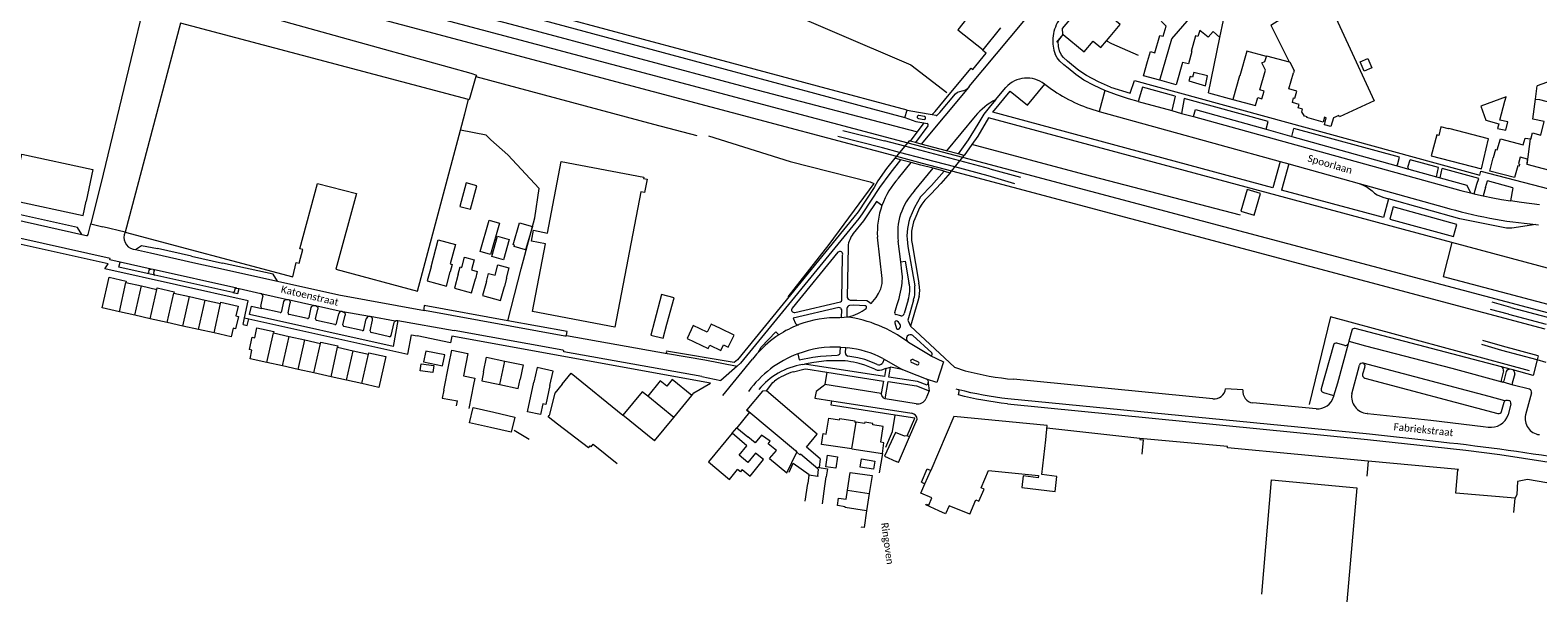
# Model space of a CAD drawing. Extents: x 177628 to 188968, y 384226 to 390673.
# Tile 68 of 256: x 182301 to 182826, y 385211 to 385410. Entities that reach past the tile are written whole.
import ezdxf

# ---------------------------------------------------------------- set-up
doc = ezdxf.new("R2010")
doc.units = 0
for name, color, linetype, lineweight in [('B01_F', 14, 'Continuous', 9), ('B01_T', 14, 'Continuous', 9), ('B02_F', 14, 'Continuous', 9), ('B02_T', 14, 'Continuous', 9), ('B04_T', 14, 'Continuous', 9), ('B07_D', 14, 'Continuous', 9), ('B11_F', 14, 'Continuous', 9), ('B11_S', 14, 'Continuous', 9), ('B14_F', 14, 'Continuous', 9), ('Q01_F', 253, 'Continuous', 9), ('Q01_T', 253, 'Continuous', 9), ('T01_F', 253, 'Continuous', 9), ('T01_T', 253, 'Continuous', 9), ('T03_F', 253, 'Continuous', 9), ('T04_F', 253, 'HAAG', 9), ('T05_F', 253, 'Continuous', 9), ('T22_D', 253, 'Continuous', 9), ('T22_F', 253, 'Continuous', 9), ('V00_D', 253, 'Continuous', 9), ('V00_F', 8, 'Continuous', 9), ('V00_T', 8, 'Continuous', 9), ('Z06', 7, 'Continuous', 9)]:
    doc.layers.add(name, color=color, linetype=linetype, lineweight=lineweight)
doc.styles.add('Legend', font='calibri.ttf')
doc.linetypes.add('HAAG', pattern='A,4,-1,[5,TOPOCAD.SHX,S=0.35,R=0,X=-0.35,Y=-0.35],-1', length=6)

msp = doc.modelspace()

# ---------------------------------------------------------------- linework, layer by layer
at = {"layer": 'B01_F', "linetype": 'Continuous'}
for points in [[(182690.326, 385399.36), (182691.378, 385402.848)], [(182705.771, 385402.854), (182704.568, 385398.574), (182702.435, 385399.082)], [(182842.002, 385396.629), (182826.055, 385390.936)], [(182811.504, 385368.742), (182810.751, 385365.834)], [(182486.351, 385286.863), (182483.864, 385283.703), (182481.876, 385275.888)], [(182553.582, 385266.466), (182551.056, 385268.472)], [(182575.414, 385257.303), (182569.411, 385262.465)], [(182576.205, 385260.846), (182571.476, 385264.923)]]:
    msp.add_lwpolyline(points, dxfattribs=at)
at = {"layer": 'B01_T', "linetype": 'Continuous'}
for points in [[(182669.42, 385421.49), (182660.59, 385410.89), (182660.74, 385408.97), (182660.894, 385408.842)], [(182627.242, 385414.309), (182624.185, 385410.486), (182633.023, 385403.422)], [(182633.023, 385403.422), (182639.208, 385411.156)], [(182660.894, 385408.842), (182660.971, 385408.779)], [(182660.971, 385408.779), (182668.265, 385402.735)], [(182675.998, 385406.658), (182677.244, 385408.132)], [(182668.265, 385402.735), (182671.34, 385406.53), (182674.03, 385404.33), (182675.998, 385406.658)], [(182711.549, 385388.486), (182715.525, 385407.768)], [(182694.61, 385392.845), (182688.931, 385394.426), (182690.326, 385399.36)], [(182702.435, 385399.082), (182700.23, 385391.28), (182694.61, 385392.845)], [(182730.907, 385389.099), (182729.457, 385389.502), (182731.364, 385396.344), (182730.169, 385398.906)], [(182742.271, 385389.047), (182739.53, 385389.845), (182741.166, 385395.462)], [(182711.549, 385388.486), (182720.06, 385386.17)], [(182720.06, 385386.17), (182727.974, 385384.017), (182728.735, 385386.813), (182730.178, 385386.42), (182730.907, 385389.099)], [(182743.185, 385384.444), (182740.776, 385385.085), (182741.198, 385386.698), (182741.614, 385386.589), (182742.271, 385389.047)], [(182767.206, 385390.22), (182769.3, 385385.68), (182757.22, 385380.11), (182756.99, 385380.61), (182755.06, 385379.71), (182754.17, 385376.75), (182751.91, 385377.36), (182752.56, 385379.78), (182751.92, 385379.95), (182751.46, 385378.29), (182745.81, 385379.85), (182745.88, 385380.15), (182744.94, 385380.38), (182744.11, 385381.86), (182744.33, 385382.75), (182742.82, 385383.19), (182743.185, 385384.444)], [(182844.297, 385381.54), (182840.71, 385367.93), (182836.18, 385369.11), (182833.96, 385360.47), (182822.607, 385363.427)], [(182791.741, 385373.648), (182791.067, 385373.821), (182789.143, 385366.495), (182806.626, 385361.94)], [(182806.626, 385361.94), (182809.043, 385372.435), (182795.225, 385376.004), (182795.207, 385375.934)], [(182822.607, 385363.427), (182822.52, 385363.45), (182822.725, 385365.35), (182820.092, 385366.033), (182819.499, 385363.78), (182819.917, 385363.643), (182819.731, 385362.912), (182819.267, 385363.015), (182818.21, 385358.933), (182809.545, 385361.176), (182810.751, 385365.834)], [(182475.645, 385336.751), (182476.369, 385340.531), (182481.28, 385339.59), (182486.063, 385364.535), (182514.793, 385359.027), (182514.714, 385358.614), (182515.969, 385358.373), (182515.078, 385353.724), (182513.822, 385353.965), (182504.765, 385306.73), (182476.036, 385312.239), (182480.555, 385335.809), (182475.645, 385336.751)], [(182722.829, 385347.182), (182727.508, 385345.851), (182729.657, 385353.405), (182724.984, 385354.735), (182722.829, 385347.182)], [(182440.7, 385327.777), (182443.21, 385337.188), (182449.217, 385335.582), (182447.405, 385328.804), (182448.07, 385328.626), (182447.37, 385325.995)], [(182450.117, 385325.262), (182450.793, 385327.768), (182451.393, 385327.609), (182452.344, 385331.187)], [(182455.729, 385330.288), (182454.778, 385326.709), (182456.799, 385326.172), (182456.129, 385323.655)], [(182332.125, 385312.113), (182326.163, 385313.449), (182328.551, 385324.137)], [(182328.551, 385324.137), (182334.505, 385322.801), (182334.411, 385322.311)], [(182440.7, 385327.777), (182439.39, 385322.871), (182446.06, 385321.089), (182447.37, 385325.995)], [(182450.117, 385325.262), (182448.813, 385320.383), (182454.826, 385318.777), (182456.129, 385323.655)], [(182459.957, 385322.633), (182460.726, 385325.485), (182463.005, 385324.884), (182463.946, 385328.452), (182467.803, 385327.435), (182466.857, 385323.848), (182467.001, 385323.81), (182466.242, 385320.954)], [(182334.411, 385322.311), (182339.768, 385321.119)], [(182339.768, 385321.119), (182345.124, 385319.926)], [(182345.124, 385319.926), (182345.232, 385320.412), (182351.212, 385319.086), (182351.105, 385318.598)], [(182459.957, 385322.633), (182458.652, 385317.75), (182464.937, 385316.071), (182466.242, 385320.954)], [(182351.105, 385318.598), (182356.532, 385317.389)], [(182356.532, 385317.389), (182361.958, 385316.179)], [(182361.958, 385316.179), (182367.385, 385314.97)], [(182367.385, 385314.97), (182367.494, 385315.458), (182373.484, 385314.116), (182372.708, 385310.652), (182373.586, 385310.455), (182372.621, 385306.152), (182371.753, 385306.346), (182371.088, 385303.38), (182365.089, 385304.725)], [(182337.48, 385310.913), (182332.125, 385312.113)], [(182342.835, 385309.712), (182337.48, 385310.913)], [(182348.813, 385308.372), (182342.835, 385309.712)], [(182354.238, 385307.156), (182348.813, 385308.372)], [(182359.664, 385305.941), (182354.238, 385307.156)], [(182365.089, 385304.725), (182359.664, 385305.941)], [(182383.487, 385294.449), (182377.635, 385295.757), (182378.3, 385298.733), (182377.422, 385298.93), (182378.379, 385303.214), (182379.257, 385303.018), (182380.045, 385306.545), (182385.897, 385305.237), (182385.784, 385304.73)], [(182385.784, 385304.73), (182391.255, 385303.507)], [(182391.255, 385303.507), (182396.727, 385302.285)], [(182532.053, 385307.293), (182529.895, 385302.831), (182537.215, 385299.291), (182537.793, 385300.485), (182541.663, 385298.613), (182542.625, 385300.602), (182544.261, 385299.811), (182546.255, 385303.933), (182541.497, 385306.234)], [(182541.497, 385306.234), (182538.254, 385307.765), (182536.913, 385304.966), (182532.053, 385307.293)], [(182396.727, 385302.285), (182402.198, 385301.062)], [(182402.198, 385301.062), (182402.302, 385301.525), (182408.266, 385300.216), (182408.159, 385299.728)], [(182408.159, 385299.728), (182413.53, 385298.528)], [(182413.53, 385298.528), (182418.901, 385297.328)], [(182418.901, 385297.328), (182419.007, 385297.804), (182424.96, 385296.474), (182422.557, 385285.719), (182416.604, 385287.049)], [(182444.659, 385293.276), (182445.441, 385297.092), (182438.877, 385298.439), (182438.094, 385294.623), (182444.659, 385293.276)], [(182446.904, 385293.622), (182447.937, 385298.702), (182453.554, 385297.56), (182451.964, 385289.74)], [(182388.958, 385293.227), (182383.487, 385294.449)], [(182394.429, 385292.004), (182388.958, 385293.227)], [(182445.098, 385284.817), (182446.904, 385293.622)], [(182458.997, 385291.17), (182460.056, 385296.266), (182466.416, 385294.945)], [(182466.416, 385294.945), (182472.757, 385293.628), (182471.709, 385288.586)], [(182482.109, 385286.352), (182483.237, 385291.44), (182477.694, 385292.669), (182476.554, 385287.529)], [(182399.901, 385290.782), (182394.429, 385292.004)], [(182405.862, 385289.45), (182399.901, 385290.782)], [(182411.233, 385288.249), (182405.862, 385289.45)], [(182416.604, 385287.049), (182411.233, 385288.249)], [(182451.964, 385289.74), (182455.957, 385288.928), (182455.518, 385286.778)], [(182458.997, 385291.17), (182458.347, 385288.027), (182464.681, 385286.71)], [(182464.681, 385286.71), (182471.043, 385285.387), (182471.709, 385288.586)], [(182482.109, 385286.352), (182480.651, 385279.775), (182479.688, 385279.987), (182478.865, 385276.253), (182474.274, 385277.265), (182476.554, 385287.529)], [(182486.351, 385286.863), (182489.516, 385290.734), (182507.504, 385276.028)], [(182531.497, 385282.969), (182524.741, 385288.492), (182522.82, 385286.142), (182520.536, 385288.009), (182516.176, 385282.7)], [(182455.518, 385286.778), (182453.815, 385278.442)], [(182516.176, 385282.7), (182514.28, 385284.238), (182507.504, 385276.028)], [(182525.227, 385275.3), (182531.497, 385282.969)], [(182557.52, 385284.56), (182556.11, 385284.44), (182550.722, 385277.956)], [(182571.476, 385264.923), (182575.24, 385269.4), (182557.52, 385284.56)], [(182449.603, 385279.303), (182449.963, 385281.064)], [(182550.722, 385277.956), (182550.6, 385277.81), (182551.59, 385277.08), (182547.19, 385271.68)], [(182518.484, 385267.052), (182525.227, 385275.3)], [(182547.19, 385271.68), (182551.056, 385268.472)], [(182587.293, 385264.313), (182576.717, 385265.878), (182577.33, 385269.64), (182578.38, 385269.49), (182579.28, 385275.01), (182582.98, 385274.45), (182583.07, 385274.93), (182588.39, 385274.12), (182588.34, 385273.65), (182588.773, 385273.581)], [(182597.92, 385262.74), (182598.48, 385266.401), (182597.39, 385266.6), (182598.26, 385272.08), (182594.57, 385272.64), (182594.62, 385273.15), (182591.8, 385273.61), (182591.72, 385273.11), (182588.773, 385273.581)], [(182654.867, 385267.504), (182655.36, 385272.48), (182622.88, 385275.64), (182614.777, 385256.777)], [(182545.636, 385269.739), (182537.343, 385259.737)], [(182548.057, 385262.072), (182550.761, 385265.37), (182545.636, 385269.739)], [(182653.441, 385255.317), (182654.867, 385267.504)], [(182687.663, 385267.972), (182687.623, 385267.554), (182688.798, 385267.442), (182688.326, 385262.465)], [(182702.922, 385266.525), (182687.663, 385267.972)], [(182718.149, 385264.663), (182718.186, 385265.078), (182702.922, 385266.525)], [(182549.107, 385257.07), (182551.899, 385254.801), (182556.548, 385260.593), (182553.745, 385262.864), (182551.108, 385259.57)], [(182558.63, 385260.93), (182564.7, 385255.96), (182568.13, 385263.19)], [(182568.13, 385263.19), (182569.23, 385262.25), (182569.411, 385262.465)], [(182587.293, 385264.313), (182597.92, 385262.74)], [(182537.343, 385259.737), (182544.648, 385253.632), (182547.493, 385257.094)], [(182585.823, 385249.891), (182586.731, 385256.016), (182594.34, 385255.001), (182593.373, 385248.727)], [(182611.58, 385252.66), (182613.59, 385257.34), (182614.777, 385256.777)], [(182612.775, 385252.117), (182614.777, 385256.777)], [(182632.317, 385250.7), (182634.933, 385256.778), (182652.276, 385255.041)], [(182767.147, 385260.043), (182766.662, 385254.738)], [(182818.354, 385247.139), (182797.673, 385248.903), (182798.372, 385256.941), (182798.588, 385256.921), (182798.611, 385257.167), (182767.147, 385260.043)], [(182617.59, 385242.67), (182613.08, 385244.83), (182613.2, 385245.08), (182614.09, 385244.69), (182615.18, 385247.24), (182611.38, 385248.87), (182612.775, 385252.117)], [(182611.58, 385252.66), (182612.775, 385252.117)], [(182585.361, 385246.779), (182585.823, 385249.891)], [(182593.373, 385248.727), (182592.446, 385242.713)], [(182628.36, 385241.506), (182630.508, 385246.497)], [(182817.929, 385242.157), (182818.354, 385247.139)], [(182584.93, 385243.872), (182584.967, 385244.12)], [(182592.446, 385242.713), (182591.55, 385236.9), (182590.59, 385237.03), (182590.56, 385236.847)], [(182628.36, 385241.506), (182621.15, 385244.489), (182619.899, 385241.635), (182617.59, 385242.67)]]:
    msp.add_lwpolyline(points, dxfattribs=at)
at = {"layer": 'B02_F', "linetype": 'Continuous'}
for points in [[(182461.418, 385332.126), (182457.817, 385333.16)], [(182465.942, 385330.222), (182461.887, 385331.343)], [(182469.681, 385270.821), (182474.875, 385267.646)], [(182575.436, 385254.919), (182575.682, 385257.072), (182575.414, 385257.303)]]:
    msp.add_lwpolyline(points, dxfattribs=at)
at = {"layer": 'B02_T', "linetype": 'Continuous'}
for points in [[(182453.748, 385386.094), (182353.452, 385412.741), (182334.092, 385339.874)], [(182452.45, 385381.206), (182453.748, 385386.094)], [(182450.931, 385375.476), (182452.45, 385381.206)], [(182437.293, 385324.036), (182450.931, 385375.476)], [(182295.759, 385355.897), (182298.159, 385367.075), (182322.902, 385361.758), (182320.554, 385350.724)], [(182295.759, 385355.897), (182294.712, 385351.01), (182319.479, 385345.704), (182320.554, 385350.724)], [(182334.092, 385339.874), (182392.588, 385324.332), (182393.751, 385329.361), (182394.781, 385329.094), (182396.026, 385333.813), (182395.004, 385334.072), (182401.185, 385356.863), (182414.752, 385353.331), (182407.519, 385326.943), (182436.03, 385319.316), (182437.293, 385324.036)], [(182522.882, 385307.75), (182525.341, 385317.025), (182520.974, 385318.183), (182518.509, 385308.882)], [(182518.509, 385308.882), (182517.218, 385304.019), (182521.585, 385302.861), (182522.882, 385307.75)], [(182461.378, 385271.767), (182454.091, 385273.44), (182455.334, 385278.787), (182462.607, 385277.097)], [(182462.607, 385277.097), (182469.892, 385275.405)], [(182469.892, 385275.405), (182468.658, 385270.096), (182461.378, 385271.767)], [(182571.008, 385246.019), (182571.96, 385252.22)]]:
    msp.add_lwpolyline(points, dxfattribs=at)
at = {"layer": 'B04_T', "linetype": 'Continuous'}
for points in [[(182607.557, 385371.619), (182607.29, 385371.69), (182602.342, 385365.834)], [(182609.414, 385371.126), (182607.557, 385371.619)], [(182611.479, 385370.579), (182609.414, 385371.126)], [(182620.236, 385368.255), (182611.479, 385370.579)], [(182624.318, 385367.172), (182620.236, 385368.255)], [(182621.516, 385360.576), (182626.4, 385366.62)], [(182626.4, 385366.62), (182624.318, 385367.172)], [(182604.276, 385365.146), (182602.22, 385365.69)], [(182607.923, 385364.18), (182604.276, 385365.146)], [(182611.316, 385363.282), (182607.923, 385364.18)], [(182615.586, 385362.151), (182611.316, 385363.282)], [(182619.449, 385361.128), (182615.586, 385362.151)], [(182619.449, 385361.128), (182621.516, 385360.576)]]:
    msp.add_lwpolyline(points, dxfattribs=at)
at = {"layer": 'B07_D', "linetype": 'Continuous'}
for points in [[(182715.525, 385407.768), (182719.298, 385426.061)], [(182694.61, 385392.845), (182698.756, 385407.306), (182704.875, 385414.453)], [(182733.212, 385412.055), (182739.696, 385399.255)], [(182731.699, 385401.142), (182724.847, 385403.02), (182722.451, 385394.417), (182722.326, 385394.452), (182720.06, 385386.17)], [(182825.436, 385386.317), (182826.839, 385386.097), (182843.175, 385381.861), (182844.297, 385381.54)], [(182822.607, 385363.427), (182823.725, 385372.394)], [(182332.125, 385312.113), (182334.411, 385322.311)], [(182337.48, 385310.913), (182339.768, 385321.119)], [(182342.835, 385309.712), (182345.124, 385319.926)], [(182348.813, 385308.372), (182351.105, 385318.598)], [(182354.238, 385307.156), (182356.532, 385317.389)], [(182359.664, 385305.941), (182361.958, 385316.179)], [(182365.089, 385304.725), (182367.385, 385314.97)], [(182383.487, 385294.449), (182385.784, 385304.73)], [(182388.958, 385293.227), (182391.255, 385303.507)], [(182394.429, 385292.004), (182396.727, 385302.285)], [(182399.901, 385290.782), (182402.198, 385301.062)], [(182405.862, 385289.45), (182408.159, 385299.728)], [(182411.233, 385288.249), (182413.53, 385298.528)], [(182416.604, 385287.049), (182418.901, 385297.328)], [(182464.681, 385286.71), (182466.416, 385294.945)], [(182525.227, 385275.3), (182516.176, 385282.7)], [(182550.722, 385277.956), (182567.67, 385263.71), (182568.13, 385263.19)], [(182518.484, 385267.052), (182507.504, 385276.028)], [(182587.293, 385264.313), (182588.773, 385273.581)], [(182495.492, 385264.616), (182496.071, 385265.323), (182496.463, 385265.059), (182497.14, 385265.963), (182505.54, 385259.15)], [(182575.414, 385257.303), (182575.504, 385257.897), (182575.864, 385257.836)], [(182585.823, 385249.891), (182593.373, 385248.727)], [(182592.446, 385242.713), (182584.93, 385243.872)]]:
    msp.add_lwpolyline(points, dxfattribs=at)
at = {"layer": 'B11_F', "linetype": 'Continuous'}
for points in [[(182795.207, 385375.934), (182792.452, 385376.627), (182791.741, 385373.648)], [(182452.344, 385331.187), (182455.729, 385330.288)], [(182495.492, 385264.616), (182484.803, 385272.911)], [(182576.205, 385260.846), (182575.864, 385257.836)]]:
    msp.add_lwpolyline(points, dxfattribs=at)
at = {"layer": 'B11_S', "linetype": 'Continuous'}
for points in [[(182677.244, 385408.132), (182680.79, 385412.33), (182677.496, 385415), (182683.457, 385422.013)], [(182691.378, 385402.848), (182692.909, 385402.427), (182694.638, 385408.509), (182695.737, 385408.224), (182696.827, 385411.735), (182693.651, 385415.036), (182698.685, 385419.71), (182701.703, 385416.294), (182702.374, 385416.793), (182704.875, 385414.453)], [(182733.212, 385412.055), (182749.372, 385422.384), (182750.055, 385421.129), (182752.454, 385422.251), (182767.206, 385390.22)], [(182715.525, 385407.768), (182713.138, 385409.866), (182711.441, 385407.884), (182708.499, 385410.264), (182707.869, 385408.134), (182706.983, 385408.358), (182705.506, 385402.918), (182705.771, 385402.854)], [(182730.169, 385398.906), (182731.128, 385399.39), (182731.699, 385401.142)], [(182731.699, 385401.142), (182731.782, 385401.395), (182739.696, 385399.255)], [(182739.696, 385399.255), (182739.892, 385399.202), (182741.39, 385396.249), (182741.166, 385395.462)], [(182825.436, 385386.317), (182826.055, 385390.936)], [(182823.725, 385372.394), (182823.9, 385372.367), (182824.397, 385374.485), (182827.388, 385373.704), (182828.532, 385378.521), (182824.575, 385379.285), (182825.436, 385386.317)], [(182811.504, 385368.742), (182812.074, 385368.619), (182813.233, 385372.417), (182821.23, 385370.381), (182821.919, 385372.669), (182823.725, 385372.394)], [(182445.098, 385284.817), (182444.57, 385282.047), (182449.963, 385281.064)], [(182484.803, 385272.911), (182481.47, 385275.497), (182481.876, 385275.888)], [(182558.63, 385260.93), (182561.005, 385263.738), (182558.124, 385266.119), (182558.788, 385266.97), (182555.831, 385269.05), (182553.582, 385266.466)], [(182551.108, 385259.57), (182548.057, 385262.072)], [(182549.107, 385257.07), (182548.468, 385256.293), (182547.493, 385257.094)], [(182630.508, 385246.497), (182631.558, 385246.045), (182633.367, 385250.248), (182632.317, 385250.7)], [(182652.276, 385255.041), (182652.183, 385254.252), (182646.977, 385254.861), (182646.501, 385250.792), (182658.081, 385249.438), (182658.697, 385254.703), (182653.441, 385255.317)], [(182584.967, 385244.12), (182582.337, 385244.508), (182582.693, 385247.169), (182585.361, 385246.779)]]:
    msp.add_lwpolyline(points, dxfattribs=at)
at = {"layer": 'B14_F', "linetype": 'Continuous'}
for points in [[(182764.403, 385399.312), (182767.071, 385400.411), (182768.459, 385397.162), (182765.791, 385396.063), (182764.403, 385399.312)], [(182710.473, 385390.952), (182711.166, 385394.363), (182706.456, 385395.611), (182706.003, 385393.953), (182705.117, 385394.187), (182704.646, 385392.677), (182710.473, 385390.952)], [(182815.249, 385387.077), (182806.378, 385383.799), (182808.164, 385378.895), (182812.701, 385377.667)], [(182814.844, 385385.607), (182815.249, 385387.077)], [(182813.02, 385378.996), (182814.844, 385385.607)], [(182812.701, 385377.667), (182812.205, 385376.003), (182815.122, 385375.455), (182815.808, 385378.317), (182813.02, 385378.996)], [(182456.65, 385356.063), (182452.902, 385357.05), (182450.738, 385348.833), (182454.486, 385347.846), (182456.65, 385356.063)], [(182457.817, 385333.16), (182460.952, 385344.071), (182464.553, 385343.037), (182461.418, 385332.126)], [(182469.785, 385335.375), (182469.312, 385335.514), (182471.561, 385343.191), (182475.989, 385341.89), (182473.59, 385333.704), (182469.635, 385334.866), (182469.785, 385335.375)], [(182461.887, 385331.343), (182463.852, 385338.454), (182467.907, 385337.333), (182465.942, 385330.222)], [(182441.649, 385293.364), (182441.31, 385290.891), (182436.931, 385291.491), (182437.27, 385293.963), (182441.649, 385293.364)], [(182581.686, 385257.534), (182578.19, 385258.094), (182578.839, 385262.134), (182582.335, 385261.574), (182581.686, 385257.534)], [(182575.864, 385257.836), (182578.765, 385257.345), (182578.376, 385254.502)], [(182594.833, 385257.19), (182590.157, 385257.955), (182590.623, 385260.807), (182595.3, 385260.042), (182594.833, 385257.19)], [(182572.34, 385255.09), (182571.96, 385252.22)], [(182575.436, 385254.919), (182575.405, 385254.684), (182572.34, 385255.09)], [(182577.087, 385245.081), (182577.938, 385251.302)], [(182577.938, 385251.302), (182578.376, 385254.502)], [(182730.11, 385213.601), (182733.535, 385253.456), (182763.208, 385250.726), (182759.779, 385210.946)]]:
    msp.add_lwpolyline(points, dxfattribs=at)
at = {"layer": 'Q01_F', "linetype": 'Continuous'}
for points in [[(182598.003, 385369.287), (182582.455, 385373.286)], [(182584.21, 385375.363), (182598.644, 385371.703)], [(182605.716, 385369.827), (182598.644, 385371.703)], [(182603.931, 385367.715), (182598.003, 385369.287)], [(182612.844, 385365.351), (182603.931, 385367.715)], [(182624.884, 385364.744), (182605.716, 385369.827)], [(182623.163, 385362.615), (182612.844, 385365.351)], [(182634.779, 385359.534), (182623.163, 385362.615)], [(182635.412, 385361.952), (182624.884, 385364.744)], [(182635.412, 385361.952), (182646.022, 385359.082)], [(182644.132, 385356.742), (182634.779, 385359.534)], [(182816.834, 385313.633), (182810.38, 385315.439)], [(182816.834, 385313.633), (182829.699, 385310.218)], [(182816.044, 385311.256), (182809.795, 385312.928)], [(182816.044, 385311.256), (182829.132, 385307.782)], [(182813.715, 385298.607), (182806.764, 385300.68)], [(182813.991, 385300.086), (182807.137, 385302.159)], [(182826.036, 385295.308), (182813.715, 385298.607)], [(182826.402, 385296.762), (182813.991, 385300.086)], [(182829.215, 385294.456), (182826.036, 385295.308)]]:
    msp.add_lwpolyline(points, dxfattribs=at)
at = {"layer": 'Q01_T', "linetype": 'Continuous'}
for points in [[(182023.133, 385526.257), (182606.769, 385371.073)], [(182026.192, 385519.933), (182538.225, 385383.578)], [(182538.225, 385383.578), (182602.804, 385366.381)], [(182602.804, 385366.381), (182611.829, 385363.977)], [(182606.769, 385371.073), (182625.89, 385365.989)], [(182625.89, 385365.989), (182830.045, 385311.706)], [(182611.829, 385363.977), (182622.062, 385361.252)], [(182622.062, 385361.252), (182828.766, 385306.206)]]:
    msp.add_lwpolyline(points, dxfattribs=at)
at = {"layer": 'T01_F', "linetype": 'Continuous'}
for points in [[(182456.345, 385394.168), (182453.924, 385386.074), (182453.748, 385386.094)], [(182456.345, 385394.168), (182518.188, 385377.534), (182533.264, 385373.642)], [(182467.402, 385308.984), (182472.124, 385327.073), (182476.835, 385344.84), (182478.411, 385355.092), (182467.498, 385366.864), (182461.536, 385372.126), (182459.939, 385373.672), (182450.931, 385375.476)], [(182537.408, 385373.529), (182565.81, 385364.567), (182593.702, 385357.477)], [(182569.191, 385322.715), (182564.99, 385317.385)]]:
    msp.add_lwpolyline(points, dxfattribs=at)
at = {"layer": 'T01_T', "linetype": 'Continuous'}
for points in [[(182659.12, 385406.545), (182658.77, 385406.122), (182658.693, 385406.186), (182660.894, 385408.842)], [(182659.12, 385406.545), (182660.971, 385408.779)], [(182488.146, 385305.212), (182467.402, 385308.984)]]:
    msp.add_lwpolyline(points, dxfattribs=at)
at = {"layer": 'T03_F', "linetype": 'Continuous'}
for points in [[(182349.77, 385443.538), (182394.106, 385431.827), (182431.307, 385422.22), (182468.562, 385412.442), (182551.993, 385390.144), (182609.689, 385374.935)], [(182456.345, 385394.168), (182456.607, 385394.53), (182454.69, 385395.203), (182424.466, 385403.614), (182392.306, 385412.49), (182355.153, 385423.215), (182342.523, 385426.7), (182326.515, 385360.108), (182322.186, 385342.811)], [(182322.186, 385342.811), (182326.363, 385341.718)], [(182796.351, 385336.316), (182793.272, 385324.436), (182829.79, 385314.825)], [(182687.663, 385267.972), (182655.268, 385271.551)], [(182767.147, 385260.043), (182718.149, 385264.663)], [(182840.274, 385250.621), (182822.654, 385253.59), (182819.224, 385252.925), (182818.941, 385248.435), (182818.354, 385247.139)]]:
    msp.add_lwpolyline(points, dxfattribs=at)
at = {"layer": 'T04_F', "linetype": 'HAAG'}
for points in [[(182722.67, 385345.766), (182668.253, 385360.033), (182629.062, 385370.43)], [(182593.702, 385357.477), (182594.987, 385356.842), (182579.276, 385335.544), (182569.191, 385322.715)], [(182823.374, 385291.579), (182754.048, 385310.344), (182746.609, 385279.725)], [(182599.104, 385264.936), (182601.403, 385270.352), (182602.379, 385276.051)]]:
    msp.add_lwpolyline(points, dxfattribs=at)
at = {"layer": 'T05_F', "linetype": 'Continuous'}
for points in [[(182526.491, 385433.239), (182607.901, 385398.297), (182620.375, 385388.578)], [(182675.998, 385406.658), (182677.788, 385405.651), (182687.035, 385401.65)], [(182597.92, 385262.74), (182596.803, 385256.003)]]:
    msp.add_lwpolyline(points, dxfattribs=at)
at = {"layer": 'T22_D', "linetype": 'Continuous'}
msp.add_lwpolyline([(182375.727, 385309.987), (182377.192, 385309.661)], dxfattribs=at)
at = {"layer": 'T22_F', "linetype": 'Continuous'}
msp.add_lwpolyline([(182375.195, 385307.629), (182376.659, 385307.302)], dxfattribs=at)
at = {"layer": 'V00_D', "linetype": 'Continuous'}
for points in [[(182328.914, 385330.713), (182289.825, 385339.456)], [(182486.652, 385298.69), (182448.775, 385305.564)], [(182534.993, 385289.503), (182487.004, 385298.187)], [(182523.028, 385297.578), (182536.061, 385295.339)]]:
    msp.add_lwpolyline(points, dxfattribs=at)
msp.add_arc((182486.604, 385298.282), 0.411, 346.69802, 83.27073, dxfattribs=at)
at = {"layer": 'V00_F', "linetype": 'Continuous'}
for points in [[(182699.981, 385387.29), (182698.74, 385382.271)], [(182703.066, 385386.452), (182702.166, 385381.324)], [(182706.291, 385380.184), (182707.047, 385382.645), (182731.667, 385375.764)], [(182731.667, 385375.764), (182732.335, 385378.505)], [(182740.545, 385373.282), (182741.293, 385376.073)], [(182740.545, 385373.282), (182776.825, 385363.142)], [(182776.825, 385363.142), (182777.357, 385363.361), (182778.108, 385366.077)], [(182776.825, 385363.142), (182781.303, 385361.891)], [(182781.303, 385361.891), (182780.963, 385362.533), (182781.785, 385365.078)], [(182781.303, 385361.891), (182790.972, 385359.188)], [(182790.972, 385359.188), (182791.674, 385362.393)], [(182792.221, 385358.839), (182793, 385362.033)], [(182790.972, 385359.188), (182792.221, 385358.839)], [(182792.221, 385358.839), (182801.515, 385356.242)], [(182801.515, 385356.242), (182802.829, 385353.545)], [(182804.075, 385353.25), (182805.051, 385356.609)], [(182805.051, 385356.609), (182805.69, 385358.587)], [(182808.108, 385355.406), (182807.214, 385352.523)], [(182808.108, 385355.406), (182808.737, 385357.76)], [(182825.618, 385342.559), (182817.271, 385341.224), (182815.394, 385341.244), (182799.165, 385344.507), (182774.268, 385351.481)], [(182817.614, 385355.35), (182816.721, 385350.766)], [(182775.877, 385348.684), (182774.699, 385344.391), (182796.911, 385338.324), (182798.078, 385342.503), (182775.877, 385348.684)], [(182337.675, 385333.828), (182339.863, 385335.233), (182345.387, 385334.158)], [(182357.267, 385331.51), (182368.064, 385329.103)], [(182554.621, 385297.864), (182555.702, 385299.803), (182560.853, 385305.173), (182561.821, 385304.024)], [(182760.188, 385300.937), (182756.514, 385287.259), (182755.139, 385282.651)], [(182760.466, 385301.89), (182766.298, 385300.265), (182796.271, 385292.41), (182813.708, 385287.691)], [(182536.061, 385295.339), (182547.349, 385293.196)], [(182814.825, 385281.091), (182809.368, 385282.567), (182765.454, 385294.157)], [(182534.993, 385289.503), (182541.652, 385288.185)], [(182814.079, 385287.63), (182817.568, 385286.605)], [(182597.566, 385283.649), (182577.843, 385286.783)], [(182624.399, 385283.125), (182624.671, 385284.349)], [(182766.9, 385276.595), (182766.77, 385276.607)], [(182606.594, 385268.853), (182605.691, 385268.732), (182602.463, 385269.976), (182598.722, 385261.705), (182602.765, 385259.912)], [(182565.42, 385256.14), (182566.796, 385259.359), (182572.471, 385255.34)]]:
    msp.add_lwpolyline(points, dxfattribs=at)
msp.add_arc((182624.221, 385284.52), 0.482, 339.19572, 52.64042, dxfattribs=at)
at = {"layer": 'V00_T', "linetype": 'Continuous'}
for points in [[(182357.667, 385447.91), (182369.66, 385444.431), (182381.652, 385440.912), (182391.086, 385438.074), (182400.744, 385435.312), (182412.665, 385431.866), (182424.969, 385428.465), (182477.058, 385414.479), (182535.437, 385398.858), (182574.267, 385388.341), (182589.748, 385384.226), (182605.805, 385379.835)], [(182606.625, 385382.388), (182575.354, 385390.833), (182536.017, 385401.407), (182480.498, 385416.294), (182421.888, 385432.018), (182413.205, 385434.47), (182403.766, 385437.151), (182385.264, 385442.617), (182378.67, 385444.526), (182374.104, 385445.876)], [(182628.21, 385390.69), (182666.783, 385437.055)], [(182616.284, 385381.996), (182621.25, 385387.85), (182628.85, 385397.04), (182629.39, 385396.62), (182634.12, 385402.36), (182632.907, 385403.277), (182633.023, 385403.422)], [(182659.796, 385402.688), (182659.302, 385404.589), (182659.12, 385406.545)], [(182659.796, 385402.688), (182659.83, 385402.608)], [(182659.72, 385399.52), (182658.807, 385400.685), (182658.119, 385401.996)], [(182662.609, 385397.025), (182661.119, 385398.22), (182659.72, 385399.52)], [(182661.003, 385400.804), (182660.339, 385401.655), (182659.83, 385402.608)], [(182663.849, 385398.367), (182662.379, 385399.531), (182661.003, 385400.804)], [(182669.078, 385394.512), (182666.357, 385396.294), (182663.849, 385398.367)], [(182668.164, 385392.931), (182665.273, 385394.824), (182662.609, 385397.025)], [(182675.429, 385389.308), (182671.741, 385391.008), (182668.164, 385392.931)], [(182677.43, 385390.46), (182673.18, 385392.334), (182669.078, 385394.512)], [(182677.43, 385390.46), (182684.23, 385388.36), (182685.72, 385392.76), (182806.054, 385359.746), (182806.411, 385361.195), (182839.011, 385352.67)], [(182627.918, 385390.339), (182611.479, 385370.579)], [(182617.914, 385381.625), (182623.425, 385388.16), (182624.121, 385388.65)], [(182624.121, 385388.65), (182624.926, 385388.949), (182625.761, 385389.15)], [(182628.21, 385390.69), (182627.918, 385390.339)], [(182733.947, 385355.399), (182636.45, 385381.79), (182642.41, 385389.07), (182648.51, 385384.17), (182654.507, 385391.509)], [(182637.392, 385386.069), (182640.92, 385390.34)], [(182654.448, 385391.552), (182654.507, 385391.509)], [(182654.507, 385391.509), (182656.85, 385389.79)], [(182675.429, 385389.308), (182673.504, 385381.992)], [(182683.724, 385386.422), (182679.529, 385387.727), (182675.429, 385389.308)], [(182699.981, 385387.29), (182688.498, 385390.408), (182687.035, 385385.506)], [(182605.805, 385379.835), (182606.625, 385382.388)], [(182606.625, 385382.388), (182610.563, 385381.764), (182615.316, 385380.894)], [(182615.316, 385380.894), (182616.284, 385381.996)], [(182637.392, 385386.069), (182635.18, 385383.39), (182633.33, 385380.99), (182631.24, 385377.52), (182627.82, 385372.14), (182624.318, 385367.172)], [(182673.504, 385381.992), (182736.476, 385364.51)], [(182687.035, 385385.506), (182683.724, 385386.422)], [(182687.035, 385385.506), (182698.74, 385382.271)], [(182698.74, 385382.271), (182702.166, 385381.324)], [(182732.335, 385378.505), (182703.066, 385386.452)], [(182605.805, 385379.835), (182609.579, 385378.478), (182612.333, 385377.96)], [(182612.333, 385377.96), (182607.557, 385371.619)], [(182613.787, 385376.934), (182609.414, 385371.126)], [(182610.479, 385379.555), (182612.447, 385379.199)], [(182612.63, 385380.166), (182610.647, 385380.535)], [(182612.333, 385377.96), (182613.487, 385377.756)], [(182615.316, 385380.894), (182616.508, 385380.66)], [(182617.14, 385380.788), (182617.914, 385381.625)], [(182630.315, 385380.372), (182620.236, 385368.255)], [(182796.351, 385336.316), (182634.959, 385379.793), (182631.13, 385373.39), (182629.062, 385370.43)], [(182702.166, 385381.324), (182706.291, 385380.184)], [(182706.291, 385380.184), (182799.474, 385354.429), (182802.829, 385353.545)], [(182731.667, 385375.764), (182740.545, 385373.282)], [(182778.108, 385366.077), (182741.293, 385376.073)], [(182629.062, 385370.43), (182626.4, 385366.62)], [(182602.22, 385365.69), (182599.416, 385362.125), (182596.292, 385357.73), (182595.064, 385355.449), (182589.452, 385347.031), (182588.01, 385345.093), (182547.437, 385295.411), (182546.31, 385294.397), (182522.672, 385298.379), (182522.63, 385298.146)], [(182604.276, 385365.146), (182600.518, 385360.316), (182596.968, 385355.427), (182590.856, 385346.277), (182589.705, 385344.696), (182548.456, 385294.169), (182547.349, 385293.196)], [(182602.22, 385365.69), (182602.342, 385365.834)], [(182603.578, 385358.729), (182607.923, 385364.18)], [(182619.449, 385361.128), (182615.04, 385356.15), (182611.265, 385352.21), (182609.152, 385348.45), (182607.536, 385344.766)], [(182609.147, 385354.267), (182615.586, 385362.151)], [(182736.476, 385364.51), (182733.947, 385355.399)], [(182736.476, 385364.51), (182739.511, 385363.667)], [(182739.511, 385363.667), (182736.987, 385354.576)], [(182739.511, 385363.667), (182763.991, 385356.871)], [(182791.674, 385362.393), (182781.785, 385365.078)], [(182805.69, 385358.587), (182793, 385362.033)], [(182621.516, 385360.576), (182618.339, 385356.808), (182614.98, 385353.201)], [(182763.991, 385356.871), (182793.71, 385348.62)], [(182763.991, 385356.871), (182765.456, 385356.315), (182766.85, 385355.6)], [(182766.85, 385355.6), (182768.537, 385354.347)], [(182817.614, 385355.35), (182808.737, 385357.76)], [(182597.775, 385349.206), (182595.869, 385350.563), (182592.563, 385345.529), (182591.367, 385343.885), (182587.721, 385339.384)], [(182614.98, 385353.201), (182612.748, 385350.992), (182611.7, 385349.685), (182610.861, 385348.332), (182609.203, 385344.58)], [(182774.268, 385351.481), (182772.51, 385344.96), (182736.987, 385354.576)], [(182768.537, 385354.347), (182769.325, 385353.517), (182770.32, 385352.95)], [(182770.32, 385352.95), (182772.263, 385352.133), (182774.268, 385351.481)], [(182802.829, 385353.545), (182804.075, 385353.25)], [(182804.075, 385353.25), (182806.703, 385352.629), (182807.214, 385352.523)], [(182807.214, 385352.523), (182810.6, 385351.819)], [(182810.6, 385351.819), (182813.655, 385351.26), (182816.721, 385350.766)], [(182826.819, 385349.467), (182820.554, 385350.241), (182816.721, 385350.766)], [(182319.065, 385339.085), (182317.55, 385341.473), (182297.71, 385345.91), (182295.321, 385344.393)], [(182295.321, 385344.393), (182319.065, 385339.085)], [(182321.268, 385339.011), (182322.186, 385342.811)], [(182334.092, 385339.874), (182326.363, 385341.718)], [(182825.618, 385342.559), (182826.522, 385342.481)], [(182328.154, 385328.828), (182289.457, 385337.465)], [(182319.065, 385339.085), (182320.701, 385338.719)], [(182320.701, 385338.719), (182321.032, 385338.772), (182321.268, 385339.011)], [(182585.993, 385334.905), (182585.658, 385317.078), (182586.029, 385316.548), (182586.745, 385316.215), (182589.024, 385316.22), (182592.561, 385315.998), (182593.06, 385315.757), (182594.028, 385314.954), (182595.781, 385317.112), (182596.613, 385318.46), (182597.412, 385320.174)], [(182597.827, 385323.767), (182596.225, 385338.17)], [(182604.347, 385329.481), (182603.471, 385336.694)], [(182606.832, 385334.905), (182609.195, 385321.126)], [(182608.303, 385335.855), (182610.67, 385322.09)], [(182831.382, 385326.879), (182796.351, 385336.316)], [(182332.367, 385329.434), (182328.805, 385330.227), (182328.914, 385330.713)], [(182341.777, 385325.502), (182331.977, 385327.685), (182332.367, 385329.434)], [(182343.142, 385327.032), (182332.367, 385329.434)], [(182336.878, 385334.006), (182337.675, 385333.828)], [(182337.675, 385333.828), (182343, 385332.641)], [(182343, 385332.641), (182358.784, 385329.123)], [(182357.267, 385331.51), (182345.387, 385334.158)], [(182358.784, 385329.123), (182365.676, 385327.586)], [(182582.429, 385332.904), (182566.482, 385313.385)], [(182583.819, 385316.121), (182584.084, 385331.877)], [(182604.347, 385329.481), (182605.898, 385329.782), (182607.188, 385322.218)], [(182604.838, 385322.266), (182604.913, 385324.287), (182604.738, 385326.261), (182604.347, 385329.481)], [(182375.727, 385309.987), (182375.658, 385310.002), (182377.002, 385315.951), (182327.06, 385327.081), (182328.154, 385328.828)], [(182344.484, 385324.898), (182341.777, 385325.502)], [(182342.373, 385325.881), (182342.545, 385326.653)], [(182343.898, 385326.864), (182343.142, 385327.032)], [(182372.99, 385320.381), (182343.898, 385326.864)], [(182344.105, 385325.495), (182344.277, 385326.267)], [(182371.624, 385318.85), (182344.484, 385324.898)], [(182365.676, 385327.586), (182387.149, 385322.799)], [(182387.149, 385322.799), (182385.632, 385325.187), (182368.064, 385329.103)], [(182371.624, 385318.85), (182373.436, 385318.446), (182373.825, 385320.194)], [(182372.221, 385319.229), (182372.393, 385320.001)], [(182372.99, 385320.381), (182373.825, 385320.194)], [(182373.825, 385320.194), (182381.382, 385318.51)], [(182387.149, 385322.799), (182408.607, 385318.028), (182438.44, 385312.567)], [(182429.122, 385309.11), (182427.492, 385300.047), (182377.463, 385311.171), (182378.13, 385314.126), (182381.763, 385313.318)], [(182381.382, 385318.51), (182390.655, 385316.444)], [(182381.384, 385313.914), (182382.141, 385317.317)], [(182388.704, 385312.285), (182389.461, 385315.685)], [(182390.655, 385316.444), (182390.88, 385316.394)], [(182390.88, 385316.394), (182400.177, 385314.322)], [(182390.881, 385311.801), (182391.638, 385315.2)], [(182398.228, 385310.166), (182398.984, 385313.563)], [(182400.177, 385314.322), (182400.456, 385314.26)], [(182400.456, 385314.26), (182409.711, 385312.197)], [(182467.402, 385308.984), (182438.349, 385314.267), (182438.124, 385313.092)], [(182582.73, 385313.589), (182566.802, 385309.889), (182567.706, 385308.04)], [(182567.441, 385311.92), (182583.376, 385315.597)], [(182583.376, 385315.597), (182583.69, 385315.781), (182583.819, 385316.121)], [(182591.844, 385314.203), (182589.977, 385314.356), (182587.873, 385314.395), (182586.448, 385314.316)], [(182602.219, 385311.836), (182602.775, 385313.544)], [(182606.916, 385316.268), (182605.539, 385311.473)], [(182608.762, 385316.153), (182606.774, 385309.24), (182607.783, 385307.045)], [(182610.721, 385317.545), (182610.328, 385315.835), (182607.783, 385307.045)], [(182375.195, 385307.629), (182375.727, 385309.987)], [(182376.659, 385307.302), (182377.192, 385309.661)], [(182377.192, 385309.661), (182432.648, 385297.331), (182433.868, 385304.081), (182435.813, 385303.68)], [(182388.108, 385311.906), (182381.763, 385313.318)], [(182397.631, 385309.786), (182391.261, 385311.204)], [(182400.458, 385309.669), (182401.214, 385313.066)], [(182407.165, 385307.664), (182400.838, 385309.072)], [(182407.762, 385308.044), (182408.517, 385311.438)], [(182409.978, 385312.137), (182409.711, 385312.197)], [(182419.29, 385310.467), (182409.978, 385312.137)], [(182409.981, 385307.55), (182410.737, 385310.944)], [(182417.297, 385305.922), (182418.138, 385309.7)], [(182419.533, 385310.424), (182419.29, 385310.467)], [(182419.489, 385305.434), (182420.332, 385309.222)], [(182428.139, 385308.88), (182419.533, 385310.424)], [(182426.821, 385303.801), (182427.845, 385308.367)], [(182428.998, 385309.132), (182429.122, 385309.11)], [(182429.122, 385309.11), (182448.775, 385305.564)], [(182438.124, 385313.092), (182438.184, 385312.77), (182438.44, 385312.567)], [(182487.321, 385303.619), (182438.44, 385312.567)], [(182583.672, 385310.12), (182583.126, 385310.055)], [(182583.672, 385310.12), (182583.753, 385312.766)], [(182583.672, 385310.12), (182585.518, 385310.343)], [(182585.579, 385313.315), (182585.518, 385310.343)], [(182585.518, 385310.343), (182586.08, 385310.41)], [(182602.275, 385308.247), (182602.871, 385306.344)], [(182604.349, 385310.74), (182602.582, 385311.215)], [(182603.912, 385308.059), (182603.517, 385308.492), (182603.067, 385308.86)], [(182416.7, 385305.542), (182410.361, 385306.953)], [(182426.225, 385303.422), (182419.868, 385304.837)], [(182531.497, 385282.969), (182532.201, 385283.838), (182538.101, 385287.189), (182447.964, 385303.665), (182447.434, 385301.285), (182435.813, 385303.68)], [(182487.858, 385303.85), (182487.628, 385303.645), (182487.321, 385303.619)], [(182487.858, 385303.85), (182487.917, 385304.018), (182488.146, 385305.212)], [(182487.858, 385303.85), (182522.978, 385297.587)], [(182568.747, 385307.594), (182568.856, 385307.636)], [(182602.871, 385306.344), (182603.158, 385306.061), (182603.56, 385306.038)], [(182603.56, 385306.038), (182603.835, 385306.228), (182604.112, 385306.586)], [(182612.811, 385302.364), (182607.783, 385307.045)], [(182608.517, 385303.892), (182615.136, 385297.787)], [(182761.469, 385305.542), (182760.466, 385301.89)], [(182813.63, 385292.876), (182762.697, 385306.236)], [(182522.63, 385298.146), (182522.689, 385297.795), (182522.978, 385297.587)], [(182583.261, 385298.016), (182583.383, 385299.779)], [(182583.383, 385299.779), (182585.224, 385299.644)], [(182585.029, 385297.692), (182585.224, 385299.644)], [(182585.224, 385299.644), (182585.769, 385299.586)], [(182606.78, 385301.638), (182607.023, 385301.457)], [(182614.553, 385296.894), (182607.023, 385301.457)], [(182612.811, 385302.364), (182623.106, 385292.78), (182626.73, 385291.552)], [(182755.046, 385300.465), (182750.852, 385285.225)], [(182759.018, 385300.411), (182756.273, 385301.16)], [(182760.466, 385301.89), (182760.188, 385300.937)], [(182522.978, 385297.587), (182523.028, 385297.578)], [(182547.349, 385293.196), (182541.652, 385288.185)], [(182542.342, 385282.975), (182552.711, 385295.579)], [(182568.503, 385297.462), (182568.973, 385295.322), (182573.728, 385296.266), (182576.331, 385296.626), (182582.225, 385296.986)], [(182570.103, 385293.71), (182570.816, 385293.849)], [(182581.906, 385295.04), (182578.52, 385294.983), (182574.071, 385294.485), (182570.816, 385293.849)], [(182599.147, 385292.363), (182598.648, 385289.541), (182570.816, 385293.849)], [(182596.075, 385293.739), (182594.471, 385294.441), (182591.812, 385295.423), (182589.327, 385296.07), (182585.879, 385296.688)], [(182595.347, 385292.061), (182591.848, 385293.49), (182589.888, 385294.075)], [(182598.508, 385295.63), (182597.956, 385294.215)], [(182598.104, 385295.859), (182598.508, 385295.63)], [(182599.147, 385292.363), (182598.457, 385292.121)], [(182598.508, 385295.63), (182604.86, 385292.028)], [(182599.147, 385292.363), (182599.446, 385292.467), (182600.79, 385292.76)], [(182613.89, 385287.331), (182613.55, 385286.479), (182610.126, 385287.771), (182600.154, 385289.296), (182600.79, 385292.76)], [(182604.86, 385292.028), (182600.79, 385292.76)], [(182609.944, 385293.656), (182608.12, 385294.424)], [(182608.613, 385295.44), (182610.397, 385294.612)], [(182614.6, 385296.872), (182619.255, 385294.632), (182616.901, 385287.404), (182613.31, 385288.631)], [(182614.553, 385296.894), (182614.6, 385296.872)], [(182761.429, 385283.519), (182764.125, 385293.486)], [(182766.059, 385292.957), (182765.17, 385290.385)], [(182816.614, 385292.086), (182813.63, 385292.876)], [(182826.036, 385295.308), (182824.68, 385289.934), (182817.54, 385291.841)], [(182826.402, 385296.762), (182826.036, 385295.308)], [(182557.52, 385284.56), (182559.775, 385287.412), (182560.335, 385287.957)], [(182566.958, 385291.217), (182570.523, 385292.117), (182571.307, 385292.171), (182578.536, 385291.042)], [(182578.536, 385291.042), (182577.843, 385286.783)], [(182578.536, 385291.042), (182598.286, 385287.958), (182597.566, 385283.649)], [(182598.911, 385281.713), (182599.911, 385287.795), (182609.84, 385286.244), (182614.275, 385284.591)], [(182613.31, 385288.631), (182606.766, 385291.153), (182604.86, 385292.028)], [(182613.89, 385287.331), (182614.275, 385284.591)], [(182713.022, 385281.73), (182643.65, 385288.56)], [(182765.977, 385288.974), (182812.388, 385276.678)], [(182814.333, 385291.506), (182813.485, 385288.25)], [(182813.485, 385288.25), (182813.503, 385287.933), (182813.708, 385287.691)], [(182813.708, 385287.691), (182813.888, 385287.625), (182814.079, 385287.63)], [(182815.303, 385291.234), (182814.45, 385287.984), (182814.313, 385287.756), (182814.079, 385287.63)], [(182817.54, 385291.841), (182816.614, 385292.086)], [(182817.366, 385287.255), (182817.356, 385286.896), (182817.568, 385286.605)], [(182818.221, 385290.461), (182817.366, 385287.255)], [(182577.843, 385286.783), (182577.81, 385286.58), (182574.852, 385284.329), (182574.454, 385281.958), (182580.293, 385281.055)], [(182598.911, 385281.713), (182598.57, 385281.866), (182598.305, 385282.133), (182597.728, 385282.952), (182597.579, 385283.285), (182597.566, 385283.649)], [(182614.275, 385284.591), (182613.064, 385281.742)], [(182624.456, 385284.918), (182623.66, 385285.095)], [(182624.501, 385284.906), (182624.456, 385284.918)], [(182624.513, 385284.903), (182624.505, 385284.905), (182624.501, 385284.906)], [(182723.52, 385284.869), (182717.48, 385285.3)], [(182751.564, 385283.98), (182754.794, 385283.087)], [(182754.794, 385283.087), (182755.031, 385282.92), (182755.139, 385282.651)], [(182755.139, 385282.651), (182755.127, 385282.483)], [(182823.328, 385285.098), (182817.735, 385286.525), (182817.568, 385286.605)], [(182824.094, 385283.844), (182822.043, 385276.165)], [(182602.379, 385276.051), (182580.051, 385279.496), (182580.293, 385281.055)], [(182580.293, 385281.055), (182608.241, 385276.731)], [(182609.711, 385280.057), (182598.911, 385281.713)], [(182641.487, 385280.04), (182766.97, 385267.63), (182789.445, 385265.135)], [(182789.685, 385267), (182767.66, 385269.39), (182641.676, 385281.791)], [(182749.087, 385278.284), (182727.02, 385280.34)], [(182813.655, 385277.33), (182814.521, 385280.588), (182814.635, 385280.862), (182814.825, 385281.091)], [(182814.825, 385281.091), (182815.256, 385281.313), (182815.74, 385281.305)], [(182815.74, 385281.305), (182816.143, 385281.22)], [(182816.903, 385280.021), (182815.977, 385276.143)], [(182545.636, 385269.739), (182547.19, 385271.68)], [(182606.594, 385268.853), (182609.225, 385274.995), (182602.379, 385276.051)], [(182607.427, 385268.498), (182610.086, 385274.717)], [(182766.9, 385276.595), (182788.953, 385274.299), (182807.201, 385272.056), (182809.01, 385271.906)], [(182603.603, 385259.554), (182607.427, 385268.498)], [(182607.427, 385268.498), (182606.594, 385268.853)], [(182789.445, 385265.135), (182801.234, 385263.846), (182812.999, 385262.355)], [(182812.999, 385262.355), (182836.28, 385258.78)], [(182603.603, 385259.554), (182602.765, 385259.912)], [(182572.34, 385255.09), (182572.471, 385255.34)]]:
    msp.add_lwpolyline(points, dxfattribs=at)
for centre, radius, start, end in [((182669.788, 385406.828), 12.474, 147.39443, 176.67804), ((182671.218, 385406.678), 13.911, 176.40022, 199.66644), ((182648.342, 385383.597), 10.028, 52.49328, 137.74587), ((182625.017, 385393.05), 3.97, 280.79565, 316.93397), ((182686.531, 385431.496), 51.189, 234.56167, 255.25697), ((182647.969, 385365.686), 22.964, 117.42524, 140.24303), ((182610.547, 385380.048), 0.497, 78.43338, 262.11146), ((182612.522, 385379.686), 0.492, 261.25394, 77.31362), ((182613.363, 385377.245), 0.526, 323.78203, 76.31844), ((182616.762, 385381.03), 0.449, 235.49885, 327.39982), ((182623.698, 385339.939), 27.53, 136.95768, 160.32883), ((182624.328, 385339.661), 21.067, 136.10457, 188.09498), ((182623.665, 385339.943), 27.497, 160.31361, 183.69666), ((182840.284, 385506.787), 164.881, 253.5924, 264.89694), ((182337.835, 385338.056), 4.161, 154.09331, 256.70141), ((182625.357, 385338.538), 18.878, 160.73695, 191.09594), ((182623.326, 385338.714), 15.293, 157.4454, 190.77593), ((182594.683, 385334.125), 8.725, 142.93451, 174.87222), ((182583.101, 385332.141), 1.017, 344.97653, 131.38064), ((182344.593, 385325.386), 0.5, 167.44142, 257.37668), ((182589.83, 385322.87), 8.047, 340.42393, 6.39887), ((182557.39, 385328.884), 47.907, 341.32507, 352.05992), ((182596.927, 385319.706), 10.564, 341.00841, 13.75677), ((182597.853, 385319.608), 11.444, 342.42593, 7.62167), ((182599.942, 385319.697), 10.992, 348.71029, 12.5755), ((182381.872, 385313.806), 0.5, 167.51078, 257.39427), ((182381.166, 385317.535), 0.999, 347.39306, 77.53689), ((182567.186, 385312.8), 0.916, 140.2604, 286.15772), ((182582.786, 385312.611), 0.98, 9.11376, 93.25313), ((182586.662, 385313.253), 1.084, 101.36483, 176.7106), ((182591.888, 385313.672), 0.533, 317.70974, 94.69707), ((182388.217, 385312.393), 0.499, 257.36219, 347.54286), ((182391.371, 385311.694), 0.502, 167.65717, 257.29764), ((182397.74, 385310.274), 0.5, 257.42384, 347.53096), ((182400.948, 385309.562), 0.502, 167.65717, 257.29764), ((182409.493, 385311.221), 1, 77.4326, 167.45388), ((182419.114, 385309.482), 1, 79.87473, 167.43651), ((182419.356, 385309.44), 1, 347.42584, 79.80015), ((182582.021, 385273.272), 36.799, 88.27971, 110.96252), ((182579.034, 385264.187), 46.609, 53.46674, 82.00332), ((182583.129, 385324.791), 14.681, 281.59603, 308.57019), ((182602.671, 385311.683), 0.477, 161.33725, 259.27883), ((182602.796, 385308.392), 0.541, 59.88586, 195.59316), ((182604.542, 385311.759), 1.037, 259.27796, 343.98538), ((182407.274, 385308.152), 0.5, 257.42384, 347.53096), ((182410.471, 385307.443), 0.502, 167.65717, 257.29764), ((182416.809, 385306.03), 0.5, 257.42384, 347.53096), ((182419.977, 385305.325), 0.5, 167.44142, 257.37668), ((182426.333, 385303.91), 0.5, 257.51078, 347.39427), ((182582.285, 385272.817), 37.318, 123.2551, 137.84255), ((182582.288, 385272.819), 37.318, 111.27625, 123.26134), ((182568.503, 385308.462), 0.901, 207.89392, 285.72219), ((182602.763, 385307.153), 1.463, 337.19817, 38.2662), ((182607.751, 385302.686), 1.429, 57.56822, 227.19393), ((182762.406, 385305.317), 0.964, 72.46174, 166.48389), ((182581.983, 385273.052), 36.937, 137.79779, 142.41864), ((182581.566, 385262.51), 37.313, 87.20857, 110.4926), ((182582.211, 385298.036), 1.05, 270.77226, 358.89495), ((182586.072, 385297.713), 1.043, 181.17428, 259.32913), ((182581.266, 385262.407), 37.451, 63.28168, 83.09411), ((182614.809, 385297.364), 0.535, 247.02704, 52.25007), ((182756.011, 385300.193), 1.002, 74.82242, 164.23394), ((182759.291, 385301.367), 0.994, 254.0346, 334.38016), ((182581.564, 385262.51), 37.312, 110.48954, 144.2024), ((182573.902, 385269.409), 24.596, 98.88537, 140.75077), ((182582.634, 385267.564), 27.485, 74.69624, 91.5169), ((182596.695, 385295.244), 1.628, 247.61067, 320.79126), ((182608.345, 385294.942), 0.565, 61.73847, 246.49285), ((182610.173, 385294.133), 0.529, 244.33266, 64.95954), ((182765.092, 385293.222), 1.002, 68.82216, 164.75543), ((182765.091, 385293.221), 1.004, 344.73957, 68.77187), ((182812.999, 385291.687), 1.346, 352.27305, 62.05518), ((182574.64, 385267.252), 25.166, 107.77393, 124.64112), ((182596.841, 385295.25), 3.521, 244.89543, 297.31507), ((182612.995, 385287.711), 0.973, 337.00351, 71.08494), ((182653.826, 385395.446), 107.37, 255.38247, 264.56139), ((182766.58, 385290.255), 1.416, 174.7428, 244.79069), ((182816.535, 385290.774), 1.315, 86.53416, 159.50436), ((182816.89, 385290.662), 1.347, 351.41523, 61.11544), ((182713.403, 385285.823), 4.11, 264.68058, 352.69544), ((182727.582, 385284.391), 4.09, 173.29307, 262.10046), ((182749.484, 385284.157), 5.886, 266.13548, 343.47847), ((182751.813, 385284.949), 1, 163.95126, 255.57814), ((182767.406, 385282.618), 6.044, 171.42552, 263.96202), ((182823.088, 385284.09), 1.036, 346.24752, 76.58943), ((182607.734, 385274.415), 2.371, 7.32165, 77.66316), ((182610.312, 385283.04), 3.043, 258.611, 334.75126), ((182812.757, 385277.517), 0.917, 246.24916, 348.21166), ((182815.939, 385280.251), 0.991, 346.598, 78.14007), ((182809.947, 385278.211), 6.374, 261.54303, 341.06895), ((182827.455, 385274.805), 5.58, 165.89017, 263.36537), ((182696.202, 384398.649), 873.369, 80.768572, 83.855438)]:
    msp.add_arc(centre, radius, start, end, dxfattribs=at)
at = {"layer": 'V00_T', "linetype": 'Continuous', "extrusion": (0, 0, -1)}
for centre, radius, start, end in [((-182341.886, 385325.989), 0.499, 192.45714, 282.63781), ((-182343.033, 385326.544), 0.5, 12.62332, 102.55858), ((-182343.789, 385326.376), 0.5, 102.62332, 192.55858), ((-182371.733, 385319.338), 0.5, 192.62332, 282.55858), ((-182372.881, 385319.893), 0.5, 12.46904, 102.57616), ((-182390.437, 385315.468), 1, 12.54612, 102.5674), ((-182390.661, 385315.418), 1.001, 102.62332, 192.55858), ((-182399.961, 385313.345), 1.001, 12.5798, 102.49025), ((-182400.237, 385313.284), 1.001, 102.62332, 192.55858), ((-182409.762, 385311.162), 0.999, 102.46311, 192.60694), ((-182428.815, 385308.152), 0.993, 12.49806, 47.13594), ((-182428.819, 385308.152), 0.997, 46.96018, 100.3402), ((-182654.861, 385402.985), 123.67, 276.20802, 284.25942), ((-182654.667, 385402.323), 121.23, 276.15173, 284.40273)]:
    msp.add_arc(centre, radius, start, end, dxfattribs=at)

# ---------------------------------------------------------------- texts
at = {"layer": 'Z06', "linetype": 'Continuous', "style": 'Legend'}
for s, rotation, p in [('Spoorlaan', 344.03098, (182745.865, 385364.592)), ('Katoenstraat', 346.70042, (182388.217, 385318.887)), ('Fabriekstraat', 354.2039, (182775.934, 385270.819)), ('Ringoven', 277.81418, (182597.478, 385238.416))]:
    msp.add_text(s, height=2.5, rotation=rotation, dxfattribs=at).set_placement(p)

doc.saveas('drawing.dxf')
